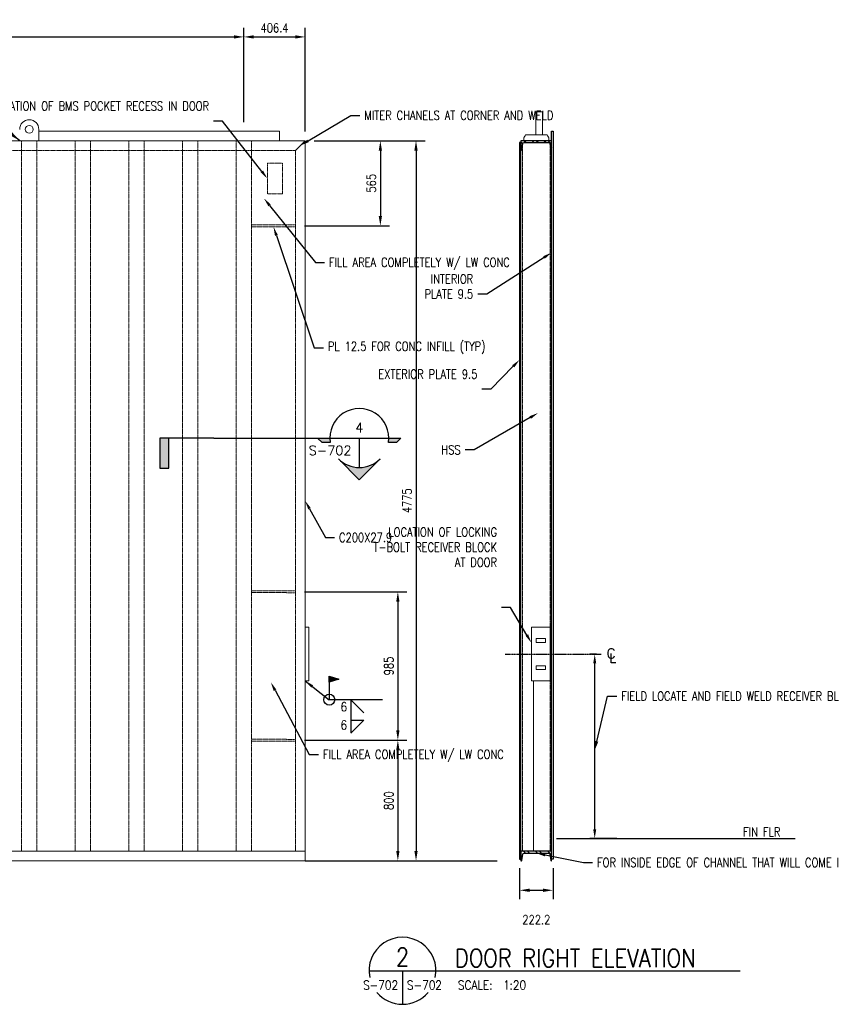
# Model space of a CAD drawing. Header units: millimetres. Extents: x -14372 to 41493, y -8662 to -515.
# Tile 2 of 8: x 4605 to 9986, y -8662 to -2135. Entities that reach past the tile are written whole.
import ezdxf
from ezdxf import colors
from ezdxf.entities.mleader import LeaderData, LeaderLine
from ezdxf.enums import TextEntityAlignment as Align
from ezdxf.math import Vec2, Vec3

# ---------------------------------------------------------------- set-up
doc = ezdxf.new("R2010")
doc.units = ezdxf.units.MM
doc.linetypes.add('CENTER2', pattern=[1.125, 0.75, -0.125, 0.125, -0.125])
doc.linetypes.add('DASHED', pattern=[0.75, 0.5, -0.25])
for name, color, linetype in [('M-DETL-PATT', 173, 'Continuous'), ('M-DETL-WIDE', 213, 'Continuous'), ('S-ANNO-CNTR', 1, 'CENTER2'), ('S-ANNO-DIMS', 2, 'Continuous'), ('S-ANNO-PATT', 1, 'Continuous'), ('S-ANNO-SYMB', 4, 'Continuous'), ('S-ANNO-SYMB_5', 5, 'Continuous'), ('S-ANNO-TEXT', 3, 'Continuous'), ('S-ANNO-TEXT14', 14, 'Continuous'), ('S-ELEV-MBND', 1, 'Continuous'), ('S-ELEV-OTLN', 3, 'Continuous')]:
    doc.layers.add(name, color=color, linetype=linetype)
doc.styles.add('_ACM-G-NOTES', font='romans.shx', dxfattribs={"height": 0.1})
doc.styles.add('Annotative', font='romans.shx', dxfattribs={"width": 0.8, "height": 3})
doc.styles.add('ROMANS', font='ROMANS.shx', dxfattribs={"width": 0.8})
doc.styles.add('Text', font='romans.shx', dxfattribs={"width": 0.8, "height": 3})
doc.dimstyles.new('NFL_1', dxfattribs={"dimscale": 0, "dimtxt": 3, "dimasz": 3.3, "dimexe": 3, "dimexo": 3, "dimgap": 1.5, "dimtad": 1, "dimdec": 1, "dimzin": 3, "dimdsep": 46, "dimtxsty": 'Text', "dimcen": 3, "dimdle": 3, "dimclrd": 1, "dimclre": 1, "dimclrt": 2, "dimadec": 0, "dimazin": 0, "dimtfac": 0.75, "dimtdec": 1, "dimtmove": 2, "dimatfit": 3, "dimfxl": 0.125, "dimtfillclr": 1, "dimfrac": 2, "dimtolj": 1, "dimtzin": 0, "dimarcsym": 1})
doc.dimstyles.get("Standard").update_dxf_attribs({"dimtxt": 0.125, "dimasz": 0.125, "dimexe": 0.18, "dimexo": 0.0625, "dimgap": 0.125, "dimtad": 0, "dimtih": 1, "dimtoh": 1, "dimdec": 4, "dimzin": 0, "dimdsep": 46, "dimtxsty": 'Text', "dimcen": 0.125, "dimclrt": 2, "dimadec": 0, "dimazin": 0, "dimtfac": 1, "dimtdec": 4, "dimtofl": 0, "dimtmove": 0, "dimatfit": 3, "dimfxl": 0.18, "dimtolj": 1, "dimtzin": 0, "dimarcsym": 0})
doc.dimstyles.new('Standard 1_10', dxfattribs={"dimscale": 12.7, "dimtxt": 2.54, "dimasz": 3, "dimexe": 1.58, "dimexo": 1.58, "dimgap": 1.58, "dimtad": 1, "dimdec": 0, "dimzin": 3, "dimdsep": 46, "dimtxsty": 'ROMANS', "dimcen": 0.09, "dimclrd": 256, "dimclre": 256, "dimclrt": 3, "dimadec": 0, "dimazin": 0, "dimtfac": 1, "dimtdec": 0, "dimtix": 1, "dimtmove": 1, "dimatfit": 3, "dimfxl": 1, "dimtolj": 1, "dimtzin": 0, "dimlwd": -1, "dimlwe": -1, "dimarcsym": 0})
doc.dimstyles.new('Standard 1_20', dxfattribs={"dimtxt": 3, "dimasz": 3, "dimexe": 1.58, "dimexo": 1.58, "dimgap": 1.58, "dimtad": 1, "dimdec": 0, "dimzin": 0, "dimdsep": 46, "dimtxsty": 'ROMANS', "dimcen": 0.09, "dimclrd": 256, "dimclre": 256, "dimclrt": 3, "dimadec": 0, "dimazin": 0, "dimtfac": 1, "dimtdec": 0, "dimtix": 1, "dimtmove": 1, "dimatfit": 3, "dimfxl": 1, "dimtolj": 1, "dimtzin": 0, "dimlwd": -1, "dimlwe": -1, "dimarcsym": 0})

# ---------------------------------------------------------------- blocks, each defined once
blk = doc.blocks.new('*D56')
at = {"layer": 'Defpoints', "color": 0, "transparency": 16777216}
for p in [(8417.3, -6341.6), (8460.9, -6341.6), (8595.3, -7562.1)]:
    blk.add_point(p, dxfattribs=at)
at = {"layer": 'S-ANNO-DIMS', "transparency": 16777216}
for p, q in [((8429.3, -6341.6), (8385.7, -6341.6)), ((8417.3, -7502.1), (8417.3, -6401.6)), ((8563.7, -7562.1), (8385.7, -7562.1))]:
    blk.add_line(p, q, dxfattribs=at)
for points in [[(8407.3, -6401.6), (8427.3, -6401.6), (8417.3, -6341.6)], [(8407.3, -7502.1), (8427.3, -7502.1), (8417.3, -7562.1)]]:
    blk.add_solid(points, dxfattribs=at)
blk = doc.blocks.new('SH2007')
for p, q in [((0, 0.25), (-0.1, 0.218)), ((0, 0.218), (-0.1, 0.218)), ((-0.1, 0.218), (0, 0.185)), ((-0.003, 0.246), (-0.09, 0.218)), ((-0.09, 0.218), (-0.003, 0.19)), ((-0.006, 0.24), (-0.078, 0.218)), ((-0.078, 0.218), (-0.006, 0.197)), ((-0.01, 0.234), (-0.067, 0.218)), ((-0.067, 0.218), (-0.01, 0.202)), ((-0.014, 0.228), (-0.051, 0.218)), ((-0.051, 0.218), (-0.014, 0.208)), ((-0.032, 0.22), (-0.018, 0.223)), ((-0.018, 0.213), (-0.032, 0.216)), ((-0.014, 0.208), (-0.014, 0.228)), ((-0.01, 0.202), (-0.01, 0.234)), ((-0.006, 0.197), (-0.006, 0.24)), ((-0.003, 0.19), (-0.003, 0.246)), ((0, 0.185), (0, 0.25)), ((0, 0.25), (0, 0))]:
    blk.add_line(p, q)
blk = doc.blocks.new('GH2105')
at = {"color": 0, "linetype": 'ByBlock', "lineweight": -2}
for points in [[(0.019, 0.176), (0.014, 0.186), (0.005, 0.195), (-0.005, 0.2), (-0.024, 0.2), (-0.033, 0.195), (-0.043, 0.186), (-0.047, 0.176), (-0.052, 0.162), (-0.052, 0.138), (-0.047, 0.124), (-0.043, 0.114), (-0.033, 0.105), (-0.024, 0.1), (-0.005, 0.1), (0.005, 0.105), (0.014, 0.114), (0.019, 0.124)], [(0.033, 0.05), (-0.017, 0.05), (-0.017, 0.15)]]:
    blk.add_lwpolyline(points, dxfattribs=at)
blk = doc.blocks.new('GH2027')
h = blk.add_hatch(color=0)
h.paths.add_polyline_path([(-0.312, 0), (-0.442, 0), (-0.395, -0.047), (-0.309, -0.047, -0.037831)])
h.paths.add_polyline_path([(0.221, -0.221, -0.414214), (-0.221, -0.221), (0, -0.442)])
h.paths.add_polyline_path([(0.442, 0), (0.312, 0, -0.037831), (0.309, -0.047), (0.395, -0.047)])
at = {"color": 0}
blk.add_line((0, 0), (0, -0.312), dxfattribs=at)
for points in [[(0.309, -0.047, 1.163965), (-0.309, -0.047), (-0.395, -0.047), (-0.442, 0), (0.442, 0), (0.395, -0.047)], [(-0.221, -0.221, 0.414214), (0.221, -0.221), (0, -0.442)]]:
    blk.add_lwpolyline(points, format="xyb", close=True, dxfattribs=at)
at = {"color": 0, "linetype": 'ByBlock', "lineweight": -2, "style": '_ACM-G-NOTES'}
blk.add_attdef('NUM', text='', height=0.1, dxfattribs=at).set_placement((-0.001, 0.06), align=Align.CENTER)
blk.add_attdef('APPLIES', text='', height=0.1, dxfattribs=at).set_placement((-0.083, -0.181), align=Align.RIGHT)
blk.add_attdef('NOTE', (0.244, -0.386), '', height=0.1, dxfattribs=at)
blk = doc.blocks.new('FLAG')
at = {"layer": 'S-ANNO-PATT'}
blk.add_hatch(color=256, dxfattribs=at).paths.add_polyline_path([(-11.91, 8.03), (-14.29, 8.03), (-14.29, 0), (-11.91, 0)])
at = {"layer": 'S-ANNO-SYMB'}
blk.add_lwpolyline([(0, 0), (-14.29, 0), (-14.29, 8.03), (-11.91, 8.03), (-11.91, 0)], dxfattribs=at)
blk = doc.blocks.new('*D64')
at = {"layer": 'Defpoints', "color": 0, "ltscale": 10, "transparency": 16777216}
for p in [(6497.6, -2936.9), (6497.6, -7711.9), (7232.6, -7711.9)]:
    blk.add_point(p, dxfattribs=at)
at = {"layer": 'S-ANNO-DIMS', "color": 1, "lineweight": -2, "ltscale": 10, "transparency": 16777216}
for p, q in [((6557.6, -2936.9), (7292.6, -2936.9)), ((7232.6, -3002.9), (7232.6, -7645.9)), ((6557.6, -7711.9), (7292.6, -7711.9))]:
    blk.add_line(p, q, dxfattribs=at)
at = {"layer": 'S-ANNO-DIMS', "color": 1, "ltscale": 10, "transparency": 16777216}
for points in [[(7221.6, -3002.9), (7243.6, -3002.9), (7232.6, -2936.9)], [(7221.6, -7645.9), (7243.6, -7645.9), (7232.6, -7711.9)]]:
    blk.add_solid(points, dxfattribs=at)
at = {"layer": 'S-ANNO-DIMS', "color": 2, "ltscale": 10, "transparency": 16777216, "insert": (7172.6, -5324.4), "char_height": 60, "attachment_point": 5, "rotation": 90, "style": 'Text'}
blk.add_mtext('\\A1;4775', dxfattribs=at)
blk = doc.blocks.new('*U65')
at = {"layer": 'M-DETL-PATT'}
h = blk.add_hatch(dxfattribs=at)
h.set_pattern_fill('ANSI32', color=256, scale=6, style=0)
edge = h.paths.add_edge_path()
edge.add_line((64.2, 0), (0, 0))
edge.add_line((0, 0), (0, -203.2))
edge.add_line((0, -203.2), (64.2, -203.2))
edge.add_line((64.2, -203.2), (64.2, -201.5))
edge.add_arc((60.9, -201.5), 3.3, 0, 80.5)
edge.add_line((61.4, -198.2), (19.2, -191.1))
edge.add_arc((20.5, -183.1), 8.13, 180, 260.5, ccw=False)
edge.add_line((12.4, -183.1), (12.4, -20.1))
edge.add_arc((20.5, -20.1), 8.13, 99.5, 180, ccw=False)
edge.add_line((19.2, -12.1), (61.4, -5))
edge.add_arc((60.9, -1.7), 3.3, 279.5, 360)
edge.add_line((64.2, -1.7), (64.2, 0))
at = {"color": 0, "linetype": 'ByBlock'}
blk.add_lwpolyline([(64.2, 0), (0, 0), (0, -203.2), (64.2, -203.2), (64.2, -201.5, 0.366443), (61.4, -198.2), (19.2, -191.1, -0.366443), (12.4, -183.1), (12.4, -20.1, -0.366443), (19.2, -12.1), (61.4, -5, 0.366443), (64.2, -1.7)], format="xyb", close=True, dxfattribs=at)
blk = doc.blocks.new('*D68')
at = {"layer": 'Defpoints', "color": 0, "ltscale": 10, "transparency": 16777216}
for p in [(6497.6, -2249.1), (6091.2, -2873.4), (6497.6, -2936.9)]:
    blk.add_point(p, dxfattribs=at)
at = {"layer": 'S-ANNO-DIMS', "color": 1, "lineweight": -2, "ltscale": 10, "transparency": 16777216}
for p, q in [((6091.2, -2813.4), (6091.2, -2189.1)), ((6497.6, -2876.9), (6497.6, -2189.1)), ((6157.2, -2249.1), (6431.6, -2249.1))]:
    blk.add_line(p, q, dxfattribs=at)
at = {"layer": 'S-ANNO-DIMS', "color": 1, "ltscale": 10, "transparency": 16777216}
for points in [[(6157.2, -2238.1), (6157.2, -2260.1), (6091.2, -2249.1)], [(6431.6, -2238.1), (6431.6, -2260.1), (6497.6, -2249.1)]]:
    blk.add_solid(points, dxfattribs=at)
at = {"layer": 'S-ANNO-DIMS', "color": 2, "ltscale": 10, "transparency": 16777216, "insert": (6294.4, -2189.1), "char_height": 60, "attachment_point": 5, "style": 'Text'}
blk.add_mtext('\\A1;406.4', dxfattribs=at)
blk = doc.blocks.new('*D69')
at = {"layer": 'Defpoints', "color": 0, "ltscale": 10, "transparency": 16777216}
for p in [(6091.2, -2249.1), (-1020.8, -2873.4), (6091.2, -2873.4)]:
    blk.add_point(p, dxfattribs=at)
at = {"layer": 'S-ANNO-DIMS', "color": 1, "lineweight": -2, "ltscale": 10, "transparency": 16777216}
for p, q in [((-1020.8, -2813.4), (-1020.8, -2189.1)), ((6091.2, -2813.4), (6091.2, -2189.1)), ((-954.8, -2249.1), (6025.2, -2249.1))]:
    blk.add_line(p, q, dxfattribs=at)
at = {"layer": 'S-ANNO-DIMS', "color": 1, "ltscale": 10, "transparency": 16777216}
for points in [[(-954.8, -2238.1), (-954.8, -2260.1), (-1020.8, -2249.1)], [(6025.2, -2238.1), (6025.2, -2260.1), (6091.2, -2249.1)]]:
    blk.add_solid(points, dxfattribs=at)
at = {"layer": 'S-ANNO-DIMS', "color": 2, "ltscale": 10, "transparency": 16777216, "insert": (2535.2, -2173.4), "char_height": 60, "width": 2544.805, "attachment_point": 5, "style": 'Text'}
blk.add_mtext('\\A1;20 SPACES @ 355.6 = 7112.0 (21) HSS203x102x9.5', dxfattribs=at)
blk = doc.blocks.new('*D70')
at = {"layer": 'Defpoints', "color": 0, "ltscale": 10, "transparency": 16777216}
for p in [(7919, -7699.1), (8141.2, -7699.1), (8141.2, -7906.2)]:
    blk.add_point(p, dxfattribs=at)
at = {"layer": 'S-ANNO-DIMS', "color": 1, "lineweight": -2, "ltscale": 10, "transparency": 16777216}
for p, q in [((7919, -7759.1), (7919, -7966.2)), ((8141.2, -7759.1), (8141.2, -7966.2)), ((7985, -7906.2), (8075.2, -7906.2))]:
    blk.add_line(p, q, dxfattribs=at)
at = {"layer": 'S-ANNO-DIMS', "color": 1, "ltscale": 10, "transparency": 16777216}
for points in [[(7985, -7895.2), (7985, -7917.2), (7919, -7906.2)], [(8075.2, -7895.2), (8075.2, -7917.2), (8141.2, -7906.2)]]:
    blk.add_solid(points, dxfattribs=at)
at = {"layer": 'S-ANNO-DIMS', "color": 2, "ltscale": 10, "transparency": 16777216, "insert": (8030.1, -8101.2), "char_height": 60, "attachment_point": 5, "style": 'Text'}
blk.add_mtext('\\A1;222.2', dxfattribs=at)
blk = doc.blocks.new('*D79')
at = {"layer": 'Defpoints', "color": 0, "ltscale": 10, "transparency": 16777216}
for p in [(6497.6, -2936.9), (6433.6, -3501.9), (6996.2, -3501.9)]:
    blk.add_point(p, dxfattribs=at)
at = {"layer": 'S-ANNO-DIMS', "color": 1, "lineweight": -2, "ltscale": 10, "transparency": 16777216}
for p, q in [((6557.6, -2936.9), (7056.2, -2936.9)), ((6996.2, -3002.9), (6996.2, -3435.9)), ((6493.6, -3501.9), (7056.2, -3501.9))]:
    blk.add_line(p, q, dxfattribs=at)
at = {"layer": 'S-ANNO-DIMS', "color": 1, "ltscale": 10, "transparency": 16777216}
for points in [[(6985.2, -3002.9), (7007.2, -3002.9), (6996.2, -2936.9)], [(6985.2, -3435.9), (7007.2, -3435.9), (6996.2, -3501.9)]]:
    blk.add_solid(points, dxfattribs=at)
at = {"layer": 'S-ANNO-DIMS', "color": 2, "ltscale": 10, "transparency": 16777216, "insert": (6936.2, -3219.4), "char_height": 60, "attachment_point": 5, "rotation": 90, "style": 'Text'}
blk.add_mtext('\\A1;565', dxfattribs=at)
blk = doc.blocks.new('*D80')
at = {"layer": 'Defpoints', "color": 0, "ltscale": 10, "transparency": 16777216}
for p in [(6433.6, -6911.9), (6497.6, -7711.9), (7112.2, -7711.9)]:
    blk.add_point(p, dxfattribs=at)
at = {"layer": 'S-ANNO-DIMS', "color": 1, "lineweight": -2, "ltscale": 10, "transparency": 16777216}
for p, q in [((6493.6, -6911.9), (7172.2, -6911.9)), ((7112.2, -6977.9), (7112.2, -7645.9)), ((6557.6, -7711.9), (7172.2, -7711.9))]:
    blk.add_line(p, q, dxfattribs=at)
at = {"layer": 'S-ANNO-DIMS', "color": 1, "ltscale": 10, "transparency": 16777216}
for points in [[(7101.2, -6977.9), (7123.2, -6977.9), (7112.2, -6911.9)], [(7101.2, -7645.9), (7123.2, -7645.9), (7112.2, -7711.9)]]:
    blk.add_solid(points, dxfattribs=at)
at = {"layer": 'S-ANNO-DIMS', "color": 2, "ltscale": 10, "transparency": 16777216, "insert": (7052.2, -7311.9), "char_height": 60, "attachment_point": 5, "rotation": 90, "style": 'Text'}
blk.add_mtext('\\A1;800', dxfattribs=at)
blk = doc.blocks.new('*D81')
at = {"layer": 'Defpoints', "color": 0, "ltscale": 10, "transparency": 16777216}
for p in [(6433.6, -5926.9), (6433.6, -6911.9), (7112.2, -6911.9)]:
    blk.add_point(p, dxfattribs=at)
at = {"layer": 'S-ANNO-DIMS', "color": 1, "lineweight": -2, "ltscale": 10, "transparency": 16777216}
for p, q in [((6493.6, -5926.9), (7172.2, -5926.9)), ((7112.2, -5992.9), (7112.2, -6845.9)), ((6493.6, -6911.9), (7172.2, -6911.9))]:
    blk.add_line(p, q, dxfattribs=at)
at = {"layer": 'S-ANNO-DIMS', "color": 1, "ltscale": 10, "transparency": 16777216}
for points in [[(7101.2, -5992.9), (7123.2, -5992.9), (7112.2, -5926.9)], [(7101.2, -6845.9), (7123.2, -6845.9), (7112.2, -6911.9)]]:
    blk.add_solid(points, dxfattribs=at)
at = {"layer": 'S-ANNO-DIMS', "color": 2, "ltscale": 10, "transparency": 16777216, "insert": (7052.2, -6419.4), "char_height": 60, "attachment_point": 5, "rotation": 90, "style": 'Text'}
blk.add_mtext('\\A1;985', dxfattribs=at)

msp = doc.modelspace()

# ---------------------------------------------------------------- linework, layer by layer
at = {"layer": 'S-ANNO-CNTR', "ltscale": 10}
msp.add_line((7824.34, -6341.64), (8460.9, -6341.64), dxfattribs=at)
at = {"layer": 'S-ANNO-DIMS'}
for p, q in [((7011.39, -6643.02), (6657.34, -6643.02)), ((8163.29, -7562.12), (9745.07, -7562.12))]:
    msp.add_line(p, q, dxfattribs=at)
at = {"layer": 'S-ANNO-DIMS', "extrusion": (0, 0, -1)}
for p, q in [((6800.1, -6643.02), (6800.1, -6862.85)), ((6800.1, -6643.02), (6886.51, -6729.43)), ((6800.1, -6777.43), (6886.51, -6777.43)), ((6800.1, -6863.85), (6886.51, -6777.43))]:
    msp.add_line(p, q, dxfattribs=at)
at = {"layer": 'S-ANNO-DIMS'}
msp.add_circle((6657.34, -6643.02), 36.58, dxfattribs=at)
at = {"layer": 'S-ANNO-SYMB'}
msp.add_line((5891.84, -4908.22), (6661.4, -4908.22), dxfattribs=at)
at = {"layer": 'S-ANNO-SYMB_5'}
for p, q in [((6920.75, -8439.97), (7490.96, -8439.97)), ((7142.95, -8439.97), (7142.95, -8662.17)), ((7490.96, -8439.97), (9381.51, -8439.97))]:
    msp.add_line(p, q, dxfattribs=at)
for start, end in [(348.165227, 191.834773), (220.095577, 319.904423)]:
    msp.add_arc((7142.95, -8439.97), 222.2, start, end, dxfattribs=at)
at = {"layer": 'S-ANNO-TEXT', "ltscale": 10}
msp.add_line((6497.59, -7711.94), (7770.24, -7711.94), dxfattribs=at)
at = {"layer": 'S-ELEV-MBND', "linetype": 'DASHED', "lineweight": 15, "ltscale": 4}
for p, q in [((4617.99, -7647.94), (4617.99, -2936.94)), ((4719.59, -7647.94), (4719.59, -2936.94)), ((4973.59, -7647.94), (4973.59, -2936.94)), ((5075.19, -7647.94), (5075.19, -2936.94)), ((5329.19, -7647.94), (5329.19, -2936.94)), ((5430.79, -7647.94), (5430.79, -2936.94)), ((5684.79, -7647.94), (5684.79, -2936.94)), ((5786.39, -7647.94), (5786.39, -2936.94)), ((6040.39, -7647.94), (6040.39, -2936.94)), ((6141.99, -7647.94), (6141.99, -2936.94)), ((6433.59, -3000.94), (-1517.21, -3000.94)), ((6433.59, -7647.94), (6433.59, -3000.94)), ((7937.99, -7647.94), (7937.99, -2971.46)), ((8122.19, -7647.94), (8122.19, -2971.46)), ((6141.86, -3495.51), (6433.59, -3495.59)), ((6141.86, -3508.21), (6433.58, -3508.29)), ((6141.86, -5920.51), (6433.59, -5920.59)), ((6141.86, -5933.21), (6433.58, -5933.29)), ((6141.86, -6905.51), (6433.59, -6905.59)), ((6141.86, -6918.21), (6433.58, -6918.29))]:
    msp.add_line(p, q, dxfattribs=at)
at = {"layer": 'S-ELEV-MBND', "linetype": 'Continuous', "lineweight": 15}
for p, q in [((4732.29, -2873.36), (6326.59, -2873.36)), ((6326.59, -2936.94), (6326.59, -2873.44))]:
    msp.add_line(p, q, dxfattribs=at)
at = {"layer": 'S-ELEV-MBND', "ltscale": 10}
msp.add_line((6433.59, -3000.94), (6497.59, -2936.94), dxfattribs=at)
at = {"layer": 'S-ELEV-MBND', "linetype": 'DASHED', "lineweight": 15, "ltscale": 4}
msp.add_lwpolyline([(6247.59, -3086.94), (6347.59, -3086.94), (6347.59, -3289.94), (6247.59, -3289.94)], close=True, dxfattribs=at)
at = {"layer": 'S-ELEV-OTLN', "linetype": 'Continuous', "lineweight": 15}
for p, q in [((8071.36, -2746.14), (8026.91, -2746.14)), ((8026.91, -2746.14), (8026.91, -2798.25)), ((8026.91, -2861.75), (8026.91, -2798.25)), ((8071.36, -2809.64), (8071.36, -2746.14)), ((4732.29, -2936.94), (4732.29, -2861.75)), ((8026.91, -2898.54), (8026.91, -2809.64)), ((8071.36, -2898.54), (8071.36, -2809.64)), ((6497.59, -2936.94), (-1530.21, -2936.74)), ((6497.59, -7711.94), (6497.59, -2936.94)), ((7947.54, -2936.64), (7947.54, -2917.59)), ((7958.54, -2898.54), (7972.94, -2898.54)), ((7972.94, -2898.54), (8087.24, -2898.54)), ((8087.24, -2898.54), (8101.64, -2898.54)), ((8112.64, -2936.64), (8112.64, -2917.59)), ((6497.59, -6162.54), (6522.99, -6162.54)), ((6497.59, -6162.54), (6497.59, -6518.14)), ((6522.99, -6162.54), (6522.99, -6518.14)), ((7997.54, -6162.54), (8122.54, -6162.54)), ((7997.54, -6518.14), (7997.54, -6162.54)), ((8122.54, -6518.14), (8122.54, -6162.54)), ((6497.59, -6518.14), (6522.99, -6518.14)), ((7997.54, -6518.14), (8122.54, -6518.14)), ((8010.66, -6518.14), (8010.66, -7647.94)), ((-1517.21, -7647.94), (6497.59, -7647.94)), ((-1427.21, -7711.94), (6497.59, -7711.94))]:
    msp.add_line(p, q, dxfattribs=at)
at = {"layer": 'S-ELEV-OTLN', "linetype": 'Continuous', "lineweight": 15, "flags": 128}
for points in [[(7947.54, -2917.59), (7947.64, -2917.42), (7947.93, -2916.91), (7948.42, -2916.07), (7949.1, -2914.89), (7949.96, -2913.4), (7951, -2911.6), (7952.21, -2909.51), (7953.58, -2907.13), (7955.1, -2904.5), (7956.75, -2901.63), (7958.54, -2898.54)], [(8101.64, -2898.54), (8103.42, -2901.63), (8105.08, -2904.5), (8106.6, -2907.13), (8107.97, -2909.51), (8109.18, -2911.6), (8110.22, -2913.4), (8111.08, -2914.89), (8111.76, -2916.07), (8112.25, -2916.91), (8112.54, -2917.42), (8112.64, -2917.59)]]:
    msp.add_lwpolyline(points, dxfattribs=at)
at = {"layer": 'S-ELEV-OTLN', "ltscale": 10}
for points in [[(8131.69, -7699.12), (8131.69, -2873.44), (8141.19, -2873.44), (8141.19, -7699.12)], [(7928.49, -7699.12), (7928.49, -2949.94), (7918.99, -2949.94), (7918.99, -7699.12)]]:
    msp.add_lwpolyline(points, close=True, dxfattribs=at)
at = {"layer": 'S-ELEV-OTLN', "linetype": 'Continuous', "lineweight": 15}
for points in [[(8028.79, -6237.54), (8028.79, -6262.54), (8091.29, -6262.54), (8091.29, -6237.54)], [(8028.79, -6443.14), (8028.79, -6418.14), (8091.29, -6418.14), (8091.29, -6443.14)]]:
    msp.add_lwpolyline(points, close=True, dxfattribs=at)
msp.add_circle((4668.79, -2861.75), 26.16, dxfattribs=at)
msp.add_arc((4668.79, -2861.75), 63.5, 0, 180, dxfattribs=at)

# ---------------------------------------------------------------- block references
at = {"layer": 'M-DETL-WIDE', "ltscale": 10, "rotation": 270}
for p in [(8131.69, -2936.94), (8131.69, -7647.94)]:
    msp.add_blockref('*U65', p, dxfattribs=at)
at = {"layer": 'S-ANNO-DIMS', "xscale": -25, "yscale": 25, "zscale": 25, "rotation": 180}
msp.add_blockref('FLAG', (5891.84, -4908.22), dxfattribs=at)
at = {"layer": 'S-ANNO-DIMS', "xscale": -625, "yscale": 625, "zscale": 625}
msp.add_blockref('SH2007', (6657.34, -6643.02), dxfattribs=at)
at = {"layer": 'S-ANNO-SYMB', "xscale": 625, "yscale": 625, "zscale": 625}
msp.add_blockref('GH2027', (6856.72, -4908.22), dxfattribs=at).add_auto_attribs({'NUM': '4', 'APPLIES': 'S-702'})
at = {"layer": 'S-ANNO-TEXT', "xscale": 625, "yscale": 625, "zscale": 625}
msp.add_blockref('GH2105', (8536.39, -6429.82), dxfattribs=at)

# ---------------------------------------------------------------- texts
at = {"layer": 'S-ANNO-TEXT', "style": 'ROMANS', "width": 0.85}
for s, p in [('6', (6732.7, -6719.75)), ('6', (6732.7, -6840.65)), ('S-702', (7172.66, -8564.99)), ('SCALE:  1:20', (7510.27, -8564.99))]:
    msp.add_text(s, height=60, dxfattribs=at).set_placement(p)
msp.add_text('S-702', height=60, dxfattribs=at).set_placement((7113.24, -8564.99), align=Align.RIGHT)
at = {"layer": 'S-ANNO-TEXT', "insert": (9400.7, -7488.99), "char_height": 60, "width": 1084.9103, "attachment_point": 1, "style": 'Annotative'}
msp.add_mtext('FIN FLR', dxfattribs=at)
at = {"layer": 'S-ANNO-TEXT14', "style": 'ROMANS', "width": 0.85}
msp.add_text('2', height=120, dxfattribs=at).set_placement((7142.95, -8408.22), align=Align.CENTER)
msp.add_text('DOOR RIGHT ELEVATION', height=120, dxfattribs=at).set_placement((7490.96, -8416.03))

# ---------------------------------------------------------------- dimensions: what is measured, and where the dimension line sits
at = {"layer": 'S-ANNO-DIMS', "ltscale": 10}
for base, p1, p2, text, picture, middle in [((6091.19, -2249.12), (-1020.81, -2873.36), (6091.19, -2873.36), '20 SPACES @ 355.6 = <> (21) HSS203x102x9.5', '*D69', (2535.19, -2173.4)), ((6497.59, -2249.12), (6091.19, -2873.36), (6497.59, -2936.94), '406.4', '*D68', (6294.39, -2189.12))]:
    dim = msp.add_linear_dim(base=base, p1=p1, p2=p2, text=text, dimstyle='NFL_1', dxfattribs=at)
    dim.commit()
    dim.dimension.update_dxf_attribs({"geometry": picture, "text_midpoint": middle})
for base, p1, p2, text, picture, middle in [((6996.17, -3501.94), (6497.59, -2936.94), (6433.59, -3501.94), '565', '*D79', (6936.17, -3219.44)), ((7232.64, -7711.94), (6497.59, -2936.94), (6497.59, -7711.94), '4775', '*D64', (7172.64, -5324.44)), ((7112.15, -6911.94), (6433.59, -5926.94), (6433.59, -6911.94), '985', '*D81', (7052.15, -6419.44)), ((7112.15, -7711.94), (6433.59, -6911.94), (6497.59, -7711.94), '800', '*D80', (7052.15, -7311.94))]:
    dim = msp.add_linear_dim(base=base, p1=p1, p2=p2, angle=90, text=text, dimstyle='NFL_1', dxfattribs=at)
    dim.commit()
    dim.dimension.update_dxf_attribs({"geometry": picture, "text_midpoint": middle})
at = {"layer": 'S-ANNO-DIMS', "color": 3}
dim = msp.add_linear_dim(base=(8417.25, -6341.64), p1=(8595.25, -7562.12), p2=(8460.9, -6341.64), angle=90, text=' ', dimstyle='Standard 1_10', override={"dimscale": 20, "dimtxt": 3}, dxfattribs=at)
dim.commit()
dim.dimension.update_dxf_attribs({"geometry": '*D56', "text_midpoint": (8417.25, -6951.88)})
at = {"layer": 'S-ANNO-DIMS', "ltscale": 10}
dim = msp.add_linear_dim(base=(8141.19, -7906.16), p1=(7918.99, -7699.12), p2=(8141.19, -7699.12), dimstyle='NFL_1', dxfattribs=at)
dim.commit()
dim.dimension.update_dxf_attribs({"geometry": '*D70', "text_midpoint": (8030.09, -8101.16)})

# ---------------------------------------------------------------- leaders
at = {"layer": 'S-ANNO-DIMS'}
for points, dimstyle, override in [([(4605.29, -2936.94), (4318.99, -2709.65)], 'Standard', {"dimscale": 25, "dimasz": 3, "dimtad": 0, "dimdec": 2, "dimtdec": 2}), ([(6497.59, -6518.14), (6657.34, -6643.02)], 'Standard 1_20', {"dimscale": 20, "dimtad": 0, "dimdec": 2, "dimtdec": 2})]:
    msp.add_leader(points, dimstyle=dimstyle, override=override, dxfattribs=at)
at = {"layer": 'S-ANNO-TEXT', "ltscale": 10}
ml = msp.add_multileader_mtext('Standard', dxfattribs=at)
ml.set_content('\\A1;LOCATION OF BMS POCKET RECESS IN DOOR', color=3, style='Text')
ml.set_leader_properties(color=2)
ml.build(insert=Vec2(0, 0))
ml.multileader.update_dxf_attribs({"text_right_attachment_type": 3, "dogleg_length": 3, "arrow_head_size": 60, "scale": 20})
ctx = ml.context
ctx.base_point, ctx.scale, ctx.char_height, ctx.arrow_head_size, ctx.landing_gap_size, ctx.plane_origin = Vec3(4850.11, -2707.52), 20, 60, 60, 30, Vec3(6349.59, -3188.44)
ctx.right_attachment, ctx.text_align_type = 3, 2
notes = []
notes.append((ctx, [(1, (1, 1, 0), (5950.68, -2807.52), (-1, 0), 60, [(0, [(6247.59, -3188.44)], 0, [])])]))
ctx.mtext.insert, ctx.mtext.width, ctx.mtext.defined_height, ctx.mtext.alignment, ctx.mtext.flow_direction = Vec3(5860.68, -2677.52), 1011.6414, 167.18, 3, 5
ml = msp.add_multileader_mtext('Standard', dxfattribs=at)
ml.set_content('MITER CHANELS AT CORNER AND WELD ', color=3, style='Text')
ml.set_leader_properties(color=2)
ml.build(insert=Vec2(0, 0))
ml.multileader.update_dxf_attribs({"text_right_attachment_type": 3, "dogleg_length": 3, "arrow_head_size": 60, "scale": 20})
ctx = ml.context
ctx.base_point, ctx.scale, ctx.char_height, ctx.arrow_head_size, ctx.landing_gap_size, ctx.plane_origin = Vec3(6859.98, -2769.24), 20, 60, 60, 30, Vec3(6393.23, -3058.19)
ctx.right_attachment = 3
notes.append((ctx, [(1, (1, 1, 0), (6799.98, -2769.24), (1, 0), 60, [(0, [(6465.59, -2968.94)], 0, [])])]))
ctx.mtext.insert, ctx.mtext.width, ctx.mtext.flow_direction = Vec3(6889.98, -2739.24), 715.9291, 5
ml = msp.add_multileader_mtext('Standard', dxfattribs=at)
ml.set_content('FILL AREA COMPLETELY W/ LW CONC', color=3, style='Text')
ml.set_leader_properties(color=2)
ml.build(insert=Vec2(0, 0))
ml.multileader.update_dxf_attribs({"text_right_attachment_type": 3, "dogleg_length": 3, "arrow_head_size": 60, "scale": 20})
ctx = ml.context
ctx.base_point, ctx.scale, ctx.char_height, ctx.arrow_head_size, ctx.landing_gap_size, ctx.plane_origin = Vec3(6625.29, -3743.53), 20, 60, 60, 30, Vec3(6224.07, -3318.78)
ctx.right_attachment = 3
notes.append((ctx, [(0, (1, 1, 0), (6565.29, -3743.53), (1, 0), 60, [(0, [(6224.07, -3318.78)], 0, [])])]))
ctx.mtext.insert, ctx.mtext.width, ctx.mtext.flow_direction = Vec3(6655.29, -3713.53), 472.9266, 5
ml = msp.add_multileader_mtext('Standard', dxfattribs=at)
ml.set_content('PL 12.5 FOR CONC INFILL (TYP)', color=3, style='Text')
ml.set_leader_properties(color=2)
ml.build(insert=Vec2(0, 0))
ml.multileader.update_dxf_attribs({"text_right_attachment_type": 3, "dogleg_length": 3, "arrow_head_size": 60, "scale": 20})
ctx = ml.context
ctx.base_point, ctx.scale, ctx.char_height, ctx.arrow_head_size, ctx.landing_gap_size, ctx.plane_origin = Vec3(6618.31, -4309.95), 20, 60, 60, 30, Vec3(6287.72, -3507.32)
ctx.right_attachment = 3
notes.append((ctx, [(0, (1, 1, 0), (6558.31, -4309.95), (1, 0), 60, [(0, [(6287.72, -3508.25)], 0, [])])]))
ctx.mtext.insert, ctx.mtext.width, ctx.mtext.flow_direction = Vec3(6648.31, -4269.95), 508.7807, 5
ml = msp.add_multileader_mtext('Standard', dxfattribs=at)
ml.set_content('INTERIOR \\PPLATE 9.5', color=3, style='Text')
ml.set_leader_properties(color=2)
ml.build(insert=Vec2(0, 0))
ml.multileader.update_dxf_attribs({"text_right_attachment_type": 3, "dogleg_length": 3, "arrow_head_size": 60, "scale": 20})
ctx = ml.context
ctx.base_point, ctx.scale, ctx.char_height, ctx.arrow_head_size, ctx.landing_gap_size, ctx.plane_origin = Vec3(7227.33, -3853.78), 20, 60, 60, 30, Vec3(7918.99, -3680.65)
ctx.right_attachment, ctx.text_align_type = 3, 2
notes.append((ctx, [(0, (1, 1, 0), (7701.62, -3953.78), (-1, 0), 60, [(0, [(8131.69, -3678.81)], 0, [])])]))
ctx.mtext.insert, ctx.mtext.width, ctx.mtext.alignment, ctx.mtext.flow_direction = Vec3(7611.62, -3823.78), 626.2523, 3, 5
ml = msp.add_multileader_mtext('Standard', dxfattribs=at)
ml.set_content('EXTERIOR PLATE 9.5', color=3, style='Text')
ml.set_leader_properties(color=2)
ml.build(insert=Vec2(0, 0))
ml.multileader.update_dxf_attribs({"text_right_attachment_type": 3, "dogleg_length": 3, "arrow_head_size": 60, "scale": 20})
ctx = ml.context
ctx.base_point, ctx.scale, ctx.char_height, ctx.arrow_head_size, ctx.landing_gap_size, ctx.plane_origin = Vec3(7254.88, -4484.91), 20, 60, 60, 30, Vec3(8131.69, -4295.3)
ctx.right_attachment, ctx.text_align_type = 3, 2
notes.append((ctx, [(0, (1, 1, 0), (7729.17, -4584.91), (-1, 0), 60, [(1, [(7918.99, -4389.62)], 0, [])])]))
ctx.mtext.insert, ctx.mtext.width, ctx.mtext.alignment, ctx.mtext.flow_direction = Vec3(7639.17, -4454.91), 567.3278, 3, 5
ml = msp.add_multileader_mtext('Standard', dxfattribs=at)
ml.set_content('HSS', color=3, style='Text')
ml.set_leader_properties(color=2)
ml.build(insert=Vec2(0, 0))
ml.multileader.update_dxf_attribs({"text_right_attachment_type": 3, "dogleg_length": 3, "arrow_head_size": 60, "scale": 20})
ctx = ml.context
ctx.base_point, ctx.scale, ctx.char_height, ctx.arrow_head_size, ctx.landing_gap_size, ctx.plane_origin = Vec3(7372.43, -4986.63), 20, 60, 60, 30, Vec3(8041.6, -4742.36)
ctx.right_attachment, ctx.text_align_type = 3, 2
notes.append((ctx, [(0, (1, 1, 0), (7618.14, -4986.63), (-1, 0), 60, [(0, [(8041.6, -4742.36)], 0, [])])]))
ctx.mtext.insert, ctx.mtext.alignment, ctx.mtext.flow_direction = Vec3(7528.14, -4956.63), 3, 5
ml = msp.add_multileader_mtext('Standard', dxfattribs=at)
ml.set_content('C200X27.9', color=3, style='Text')
ml.set_leader_properties(color=2)
ml.build(insert=Vec2(0, 0))
ml.multileader.update_dxf_attribs({"text_right_attachment_type": 3, "dogleg_length": 3, "arrow_head_size": 60, "scale": 20})
ctx = ml.context
ctx.base_point, ctx.scale, ctx.char_height, ctx.arrow_head_size, ctx.landing_gap_size, ctx.plane_origin = Vec3(6692.36, -5567.43), 20, 60, 60, 30, Vec3(6497.59, -5324.44)
ctx.right_attachment = 3
notes.append((ctx, [(0, (1, 1, 0), (6632.36, -5567.43), (1, 0), 60, [(0, [(6497.59, -5324.44)], 0, [])])]))
ctx.mtext.insert, ctx.mtext.flow_direction = Vec3(6722.36, -5537.43), 5
ml = msp.add_multileader_mtext('Standard', dxfattribs=at)
ml.set_content('{\\C256;LOCATION OF LOCKING\\PT-BOLT RECEIVER BLOCK \\PAT DOOR}', color=3, style='Text')
ml.set_leader_properties(color=2)
ml.build(insert=Vec2(0, 0))
ml.multileader.update_dxf_attribs({"text_right_attachment_type": 3, "dogleg_length": 3, "arrow_head_size": 60, "scale": 20})
ctx = ml.context
ctx.base_point, ctx.scale, ctx.char_height, ctx.arrow_head_size, ctx.landing_gap_size, ctx.plane_origin = Vec3(7277.8, -5531.76), 20, 60, 60, 30, Vec3(7997.54, -6265.97)
ctx.right_attachment, ctx.text_align_type = 3, 2
notes.append((ctx, [(0, (1, 1, 0), (7859.52, -6031.76), (-1, 0), 60, [(0, [(7997.54, -6265.97)], 0, [])])]))
ctx.mtext.insert, ctx.mtext.width, ctx.mtext.alignment, ctx.mtext.flow_direction = Vec3(7769.52, -5501.76), 563.3858, 3, 5
ml = msp.add_multileader_mtext('Standard', dxfattribs=at)
ml.set_content('FILL AREA COMPLETELY W/ LW CONC', color=3, style='Text')
ml.set_leader_properties(color=2)
ml.build(insert=Vec2(0, 0))
ml.multileader.update_dxf_attribs({"text_right_attachment_type": 3, "dogleg_length": 3, "arrow_head_size": 60, "scale": 20})
ctx = ml.context
ctx.base_point, ctx.scale, ctx.char_height, ctx.arrow_head_size, ctx.landing_gap_size, ctx.plane_origin = Vec3(6585.01, -7005.46), 20, 60, 60, 30, Vec3(6183.78, -6580.72)
ctx.right_attachment = 3
notes.append((ctx, [(0, (1, 1, 0), (6525.01, -7005.46), (1, 0), 60, [(0, [(6269.73, -6527.04)], 0, [])])]))
ctx.mtext.insert, ctx.mtext.width, ctx.mtext.flow_direction = Vec3(6615.01, -6975.46), 472.9266, 5
ml = msp.add_multileader_mtext('Standard', dxfattribs=at)
ml.set_content('{\\C256;FIELD LOCATE AND FIELD WELD RECEIVER BLOCK TO DOOR AFTER DOOR HAS BEEN HUNG, LEVELED, AND CYCLED TO PROPER ALIGNMENT W/ BOLTWORKS IN PILASTER.  SEE DOOR INSTALLATION GUIDE FOR DOOR AND LOCKING SYSTEM INSTALLATION}', color=3, style='Text')
ml.set_leader_properties(color=2)
ml.build(insert=Vec2(0, 0))
ml.multileader.update_dxf_attribs({"text_right_attachment_type": 3, "dogleg_length": 3, "arrow_head_size": 60, "scale": 20})
ctx = ml.context
ctx.base_point, ctx.scale, ctx.char_height, ctx.arrow_head_size, ctx.landing_gap_size, ctx.plane_origin = Vec3(8562.92, -6619.2), 20, 60, 60, 30, Vec3(8417.25, -6977.62)
ctx.right_attachment = 3
notes.append((ctx, [(0, (1, 1, 0), (8502.92, -6619.2), (1, 0), 60, [(0, [(8417.25, -6977.62)], 0, [])])]))
ctx.mtext.insert, ctx.mtext.width, ctx.mtext.defined_height, ctx.mtext.flow_direction = Vec3(8592.92, -6589.2), 1199.5227, 642, 5
ml = msp.add_multileader_mtext('Standard', dxfattribs=at)
ml.set_content('\\A1;FOR INSIDE EDGE OF CHANNEL THAT WILL COME IN CONTACT W/ DOOR GUIDE BLOCKS IN TRENCH, GRIND SMOOTH AND ROUNDED EDGES. SHARP EDGES ARE NOT ACCEPTABLE.', color=3, style='Text')
ml.set_leader_properties(color=2)
ml.build(insert=Vec2(0, 0))
ml.multileader.update_dxf_attribs({"text_right_attachment_type": 3, "dogleg_length": 3, "arrow_head_size": 60, "scale": 20})
ctx = ml.context
ctx.base_point, ctx.scale, ctx.char_height, ctx.arrow_head_size, ctx.landing_gap_size, ctx.plane_origin = Vec3(8402.72, -7722.14), 20, 60, 60, 30, Vec3(8030.09, -7660.31)
ctx.right_attachment = 3
notes.append((ctx, [(0, (1, 1, 0), (8342.72, -7722.14), (1, 0), 60, [(0, [(8030.09, -7660.31)], 0, [])])]))
ctx.mtext.insert, ctx.mtext.width, ctx.mtext.flow_direction = Vec3(8432.72, -7692.14), 1653.0099, 5
for ctx, leaders in notes:
    for number, flags, end, landing, length, lines in leaders:
        leader = LeaderData()
        leader.index, (leader.has_last_leader_line, leader.has_dogleg_vector, leader.attachment_direction) = number, flags
        leader.last_leader_point, leader.dogleg_vector, leader.dogleg_length = Vec3(end), Vec3(landing), length
        for number, points, colour, breaks in lines:
            line = LeaderLine()
            line.index, line.vertices, line.color, line.breaks = number, Vec3.list(points), colors.encode_raw_color(colour), breaks
            leader.lines.append(line)
        ctx.leaders.append(leader)

doc.saveas('drawing.dxf')
